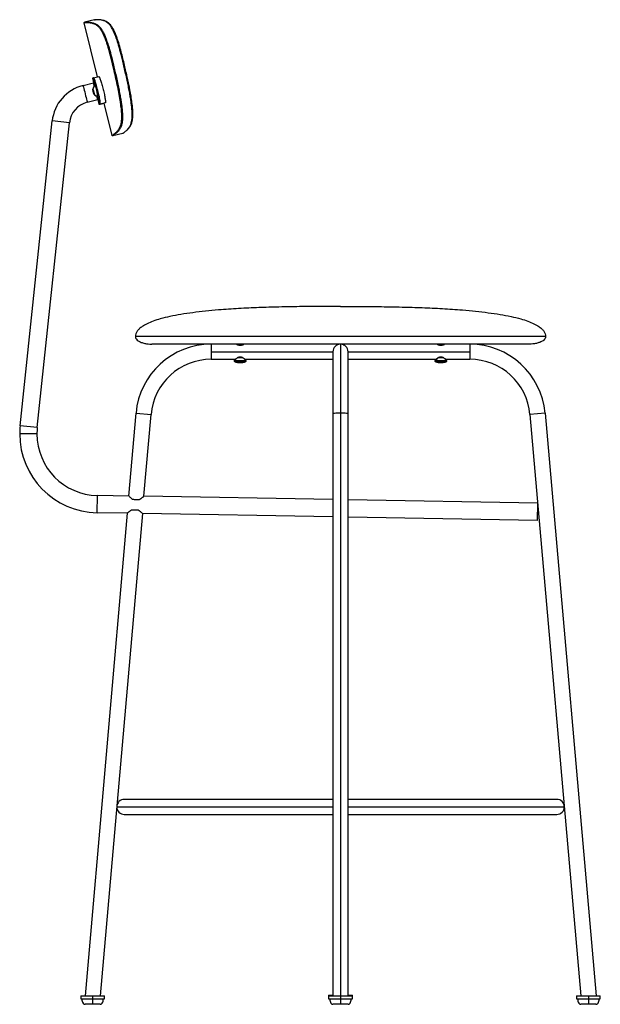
# Paper-space layout '_Front' of a CAD drawing. Header units: millimetres. Extents: x -297 to 241, y -5 to 908.
import ezdxf

# ---------------------------------------------------------------- set-up
doc = ezdxf.new("R2010")
doc.units = ezdxf.units.MM

psp = doc.layouts.new('_Front')

# ---------------------------------------------------------------- linework, layer by layer
at = {"color": 7, "linetype": 'Continuous', "lineweight": 25}
for p, q in [((-225.13, 854.86), (-237.59, 904.81)), ((-237.59, 904.81), (-237.58, 904.81)), ((-228, 907.72), (-237.22, 905.42)), ((-238.6, 846.86), (-228.89, 849.28)), ((-229.98, 853.65), (-228.89, 849.28)), ((-229.48, 853.78), (-229.91, 853.66)), ((-228.79, 853.95), (-229.48, 853.78)), ((-229.48, 853.78), (-227.69, 846.6)), ((-228.79, 853.95), (-223.96, 855.16)), ((-229.51, 843.1), (-229.28, 842.82)), ((-229.17, 841.31), (-229.51, 843.1)), ((-229.28, 842.82), (-228.7, 840.75)), ((-228.88, 841.39), (-229.17, 841.31)), ((-228.6, 839.25), (-229.17, 841.31)), ((-228.7, 840.75), (-228.36, 838.97)), ((-227.01, 846.92), (-227.38, 846.83)), ((-225.88, 843.8), (-226.25, 843.71)), ((-234.73, 831.34), (-225.02, 833.75)), ((-228.42, 839.29), (-228.6, 839.25)), ((-228.36, 838.97), (-228.6, 839.25)), ((-225.22, 836.71), (-223.43, 829.52)), ((-225.02, 833.75), (-223.93, 829.39)), ((-224.84, 836.64), (-224.47, 836.73)), ((-217.91, 830.9), (-222.74, 829.69)), ((-222.74, 829.69), (-223.43, 829.52)), ((-223.39, 829.52), (-222.74, 829.68)), ((-222.74, 829.68), (-219.08, 830.59)), ((-211.58, 800.52), (-219.08, 830.6)), ((-296.9, 531.38), (-267.19, 813.96)), ((-251.28, 812.29), (-267.19, 813.96)), ((-280.98, 529.71), (-251.28, 812.29)), ((-211.58, 800.52), (-211.58, 800.52)), ((-201.76, 802.45), (-210.98, 800.15)), ((190, 614), (-190, 614)), ((175, 607), (-175, 607)), ((-119.78, 607), (-119.78, 593)), ((-92.68, 606.43), (-92.68, 606.83)), ((-90, 606.66), (-90, 607)), ((-3, 606.83), (-3, 606.32)), ((-2.99, 606.28), (-2.97, 606.27)), ((-2.03, 606.7), (-2.03, 606.83)), ((0, 607), (0, 0)), ((3, 606.8), (3, 607)), ((3, 606.32), (3, 606.33)), ((94.3, 606.43), (94.3, 606.83)), ((96, 606.61), (96, 607)), ((119.78, 607), (119.78, 593)), ((-119.78, 600), (-7, 600)), ((-96.82, 593.56), (-98.51, 591.87)), ((-96.72, 593.63), (-98.48, 591.87)), ((-90.32, 594.38), (-95.64, 594.38)), ((-92.68, 594.38), (-92.68, 595.28)), ((-87.49, 591.87), (-89.18, 593.56)), ((-7, 600), (-7, 3)), ((7, 3), (7, 600)), ((7, 600), (119.78, 600)), ((89.18, 593.56), (87.49, 591.87)), ((90.29, 594.38), (88.03, 591.87)), ((95.68, 594.38), (90.29, 594.38)), ((94.3, 594.38), (94.3, 595.06)), ((98.51, 591.87), (96.82, 593.56)), ((-119.78, 593), (-97.51, 593)), ((-98.51, 591.87), (-87.49, 591.87)), ((-98.37, 591.06), (-87.63, 591.06)), ((-88.49, 593), (-7, 593)), ((7, 593), (88.49, 593)), ((87.49, 591.87), (98.51, 591.87)), ((87.63, 591.06), (98.37, 591.06)), ((97.51, 593), (119.78, 593)), ((-196.24, 466.25), (-189.51, 543.1)), ((-189.51, 543.1), (-175.56, 541.88)), ((-182.2, 466.01), (-175.56, 541.88)), ((189.51, 543.1), (175.56, 541.88)), ((175.56, 541.88), (222.71, 3)), ((189.51, 543.1), (236.76, 3)), ((-280.98, 529.71), (-296.9, 531.38)), ((-281.29, 523.75), (-297.29, 523.75)), ((-225.57, 450.76), (-225.29, 466.76)), ((-196.24, 466.25), (-225.29, 466.76)), ((-7, 462.95), (-182.2, 466.01)), ((182.76, 459.64), (7, 462.7)), ((182.48, 443.64), (182.76, 459.64)), ((-197.63, 450.27), (-236.76, 3)), ((-197.63, 450.27), (-225.57, 450.76)), ((-183.6, 450.03), (-222.71, 3)), ((-7, 446.95), (-183.6, 450.03)), ((182.48, 443.64), (7, 446.7)), ((-7, 185), (-200.37, 185)), ((200.37, 185), (7, 185)), ((-207.37, 178), (-7, 178)), ((7, 178), (207.37, 178)), ((-200.37, 171), (-7, 171)), ((7, 171), (200.37, 171)), ((-240.74, 3), (-240.74, 0)), ((-240.74, 3), (-218.74, 3)), ((-240.74, 0), (-218.74, 0)), ((-229.74, 3), (-229.74, 0)), ((-218.74, 0), (-218.74, 3)), ((-11, 3.35), (-11, 0)), ((-11, 3.35), (-7, 3.35)), ((-11, 3), (11, 3)), ((-11, 0), (11, 0)), ((7, 3.35), (11, 3.35)), ((11, 0), (11, 3.35)), ((218.74, 3), (218.74, 0)), ((218.74, 3), (240.74, 3)), ((218.74, 0), (240.74, 0)), ((229.74, 3), (229.74, 0)), ((240.74, 0), (240.74, 3))]:
    psp.add_line(p, q, dxfattribs=at)
at = {"color": 7, "linetype": 'Continuous', "lineweight": 25, "flags": 128}
for points in [[(-238.6, 846.86), (-238.55, 846.67), (-238.4, 846.09), (-238.17, 845.17), (-237.87, 843.94), (-237.5, 842.47), (-237.09, 840.83), (-236.66, 839.1), (-236.23, 837.37), (-235.82, 835.73), (-235.45, 834.26), (-235.15, 833.03), (-234.92, 832.1), (-234.77, 831.53), (-234.73, 831.34)], [(-228.28, 838.68), (-228.36, 839.24), (-228.52, 840.07), (-228.75, 841.05), (-229.01, 842.02), (-229.25, 842.84), (-229.45, 843.39), (-229.57, 843.58), (-229.59, 843.38)], [(-229.59, 843.38), (-229.52, 842.82), (-229.35, 841.99), (-229.13, 841.02), (-228.87, 840.04), (-228.62, 839.22), (-228.42, 838.67), (-228.3, 838.48), (-228.28, 838.68)], [(-226.25, 843.71), (-226.5, 844.59), (-226.74, 845.36), (-226.95, 845.99), (-227.14, 846.45), (-227.28, 846.74), (-227.38, 846.83), (-227.39, 846.83)], [(-224.85, 836.64), (-224.85, 836.64), (-224.8, 836.75), (-224.8, 837.04)], [(0, 543.1), (-1.56, 543.09), (-3.04, 543.04), (-4.36, 542.97), (-5.47, 542.87), (-6.31, 542.76), (-6.82, 542.63), (-7, 542.49)], [(7, 542.49), (6.82, 542.63), (6.31, 542.76), (5.47, 542.87), (4.36, 542.97), (3.04, 543.04), (1.56, 543.09), (0, 543.1)]]:
    psp.add_lwpolyline(points, dxfattribs=at)
at = {"color": 7, "linetype": 'Continuous', "lineweight": 25}
for centre, radius, start, end in [((-229.4, 809.99), 38, 104, 174), ((-224.1, 842.24), 5.65, 125.6663, 166.57374), ((-234.15, 842.56), 8.36, 8.52415, 31.40968), ((-270.92, 830.51), 46.58, 8.05954, 16.46448), ((-250.48, 835.23), 26.05, 3.30328, 19.2087), ((-229.4, 809.99), 22, 104, 174), ((-224.1, 842.24), 5.65, 221.42431, 262.33175), ((-224.23, 842.75), 5.74, 225.1254, 264.34822), ((-203.42, 771.98), 60.67, 103.82151, 104.96483), ((-119.78, 537), 70, 90, 175), ((0, 600), 7, 0, 180), ((119.78, 537), 70, 5, 90), ((-119.78, 537), 56, 90, 175), ((-98.16, 591.52), 0.5, 135, 245.11235), ((-98.12, 591.52), 0.501, 135.17309, 244.82922), ((-93, 602.63), 12.75, 245.11235, 259.20379), ((-93, 602.51), 12.63, 244.98643, 259.59991), ((-94.95, 592.4), 2.34, 256.65516, 262.00698), ((-94.96, 592.33), 2.26, 262.03981, 283.46481), ((-94.77, 594.23), 4.16, 268.50091, 277.9978), ((-93.19, 602.53), 12.47, 264.26852, 275.73148), ((-92.81, 602.53), 12.47, 269.12753, 274.61995), ((-91.23, 594.23), 4.16, 260.07847, 279.92153), ((-91.04, 592.31), 2.25, 267.9529, 278.00101), ((-91.05, 592.4), 2.34, 277.99302, 283.34484), ((-93, 602.63), 12.75, 280.79621, 294.88765), ((-87.84, 591.52), 0.5, 294.88765, 45), ((87.84, 591.52), 0.5, 135, 245.11235), ((93, 602.63), 12.75, 245.11235, 259.85057), ((88.42, 591.52), 0.526, 138.16433, 240.00966), ((93.07, 600.58), 10.71, 242.71071, 258.50286), ((90.91, 590.99), 0.929, 248.94884, 279.28234), ((91.46, 596.3), 6.23, 261.87937, 265.17493), ((91.46, 596.25), 6.19, 265.1795, 278.1372), ((92.46, 601.84), 11.78, 267.17136, 272.63854), ((93.54, 601.84), 11.78, 264.10313, 275.89687), ((94.54, 596.24), 6.18, 266.09472, 273.64271), ((95.09, 590.99), 0.929, 248.94789, 279.96573), ((93, 602.63), 12.75, 280.14943, 294.88765), ((98.16, 591.52), 0.5, 294.88765, 45), ((119.78, 537), 56, 5, 90), ((-224.29, 523.75), 73, 174, 180), ((-224.29, 523.75), 57, 174, 180), ((-224.29, 523.75), 73, 180, 269), ((-224.29, 523.75), 57, 180, 269), ((-200.37, 178), 7, 90, 270), ((200.37, 178), 7, 270, 90)]:
    psp.add_arc(centre, radius, start, end, dxfattribs=at)
for points, knots in [([(-237.59, 904.81), (-237.6, 904.88), (-237.61, 904.95), (-237.59, 905.02), (-237.59, 905.03)], [0, 0, 0, 0, 0.8753545, 1, 1, 1, 1]), ([(-237.59, 905.03), (-237.6, 904.99), (-237.61, 904.91), (-237.59, 904.85), (-237.58, 904.81)], [0, 0, 0, 0, 0.5001184, 1, 1, 1, 1]), ([(-237.59, 905.03), (-237.59, 905.05), (-237.57, 905.11), (-237.53, 905.19), (-237.47, 905.28), (-237.37, 905.36), (-237.28, 905.4), (-237.22, 905.42)], [0, 0, 0, 0, 0.130507, 0.311717, 0.492928, 0.670372, 1, 1, 1, 1]), ([(-211.58, 800.52), (-211.57, 800.53), (-211.54, 800.56), (-211.29, 800.73), (-210.93, 801), (-210.42, 801.38), (-209.83, 801.84), (-209.17, 802.38), (-208.49, 802.95), (-207.72, 803.63), (-206.88, 804.45), (-206.08, 805.37), (-205.36, 806.36), (-204.71, 807.43), (-204.09, 808.71), (-203.57, 810.2), (-203.18, 811.76), (-202.91, 813.34), (-202.72, 815.18), (-202.62, 817.28), (-202.65, 819.7), (-202.8, 822.3), (-203.06, 825.12), (-203.42, 828.12), (-204.05, 832.55), (-205.06, 838.45), (-206.48, 845.71), (-208.07, 853.11), (-209.57, 859.73), (-210.94, 865.56), (-212.13, 870.5), (-213.37, 875.42), (-214.54, 879.75), (-215.64, 883.48), (-216.64, 886.6), (-217.86, 890.07), (-219.06, 893.03), (-220.2, 895.39), (-221.03, 896.94), (-221.85, 898.3), (-222.63, 899.45), (-223.42, 900.44), (-224.51, 901.6), (-225.79, 902.61), (-227.22, 903.44), (-228.52, 903.98), (-229.74, 904.36), (-231.1, 904.68), (-232.51, 904.86), (-233.87, 904.94), (-235.03, 904.97), (-235.95, 904.95), (-236.69, 904.91), (-237.19, 904.86), (-237.52, 904.82), (-237.56, 904.82), (-237.59, 904.81)], [0, 0, 0, 0, 0.029679, 0.058448, 0.086308, 0.11326, 0.141185, 0.163471, 0.184843, 0.207122, 0.229887, 0.250869, 0.267255, 0.2822, 0.297921, 0.313607, 0.324295, 0.334606, 0.345017, 0.355571, 0.365797, 0.376427, 0.386203, 0.39666, 0.407874, 0.431066, 0.454405, 0.477886, 0.501884, 0.517554, 0.533629, 0.549105, 0.564616, 0.575343, 0.585632, 0.595943, 0.6116, 0.619293, 0.627253, 0.634601, 0.642217, 0.650171, 0.658522, 0.677015, 0.69501, 0.713662, 0.732495, 0.751631, 0.782666, 0.813718, 0.843612, 0.875839, 0.905409, 0.937899, 0.966771, 1, 1, 1, 1]), ([(-237.22, 905.42), (-237.2, 905.42), (-237.17, 905.43), (-236.91, 905.46), (-236.55, 905.49), (-236.11, 905.53), (-235.6, 905.55), (-235.03, 905.56), (-234.34, 905.57), (-233.51, 905.54), (-232.55, 905.49), (-231.6, 905.4), (-230.51, 905.23), (-229.27, 904.94), (-227.86, 904.47), (-226.5, 903.87), (-225.22, 903.06), (-224, 902.08), (-222.91, 900.91), (-221.94, 899.63), (-220.79, 897.87), (-219.35, 895.19), (-217.91, 891.89), (-216.81, 888.95), (-215.92, 886.38), (-214.99, 883.45), (-214, 880.09), (-212.99, 876.36), (-211.87, 872), (-210.65, 866.97), (-209.33, 861.42), (-207.99, 855.54), (-206.71, 849.71), (-205.53, 844.05), (-204.54, 838.9), (-203.71, 834.21), (-203.06, 830), (-202.48, 825.66), (-202.08, 821.29), (-201.95, 817.1), (-202.17, 813.65), (-202.58, 811.21), (-203.07, 809.5), (-203.54, 808.22), (-204.1, 807.08), (-204.73, 806.04), (-205.43, 805.06), (-206.2, 804.17), (-207.04, 803.34), (-207.9, 802.57), (-208.73, 801.87), (-209.49, 801.27), (-210.12, 800.78), (-210.6, 800.43), (-210.92, 800.2), (-210.96, 800.17), (-210.98, 800.15)], [0, 0, 0, 0, 0.030279, 0.056961, 0.080696, 0.102888, 0.123587, 0.14309, 0.161742, 0.186003, 0.208107, 0.227461, 0.244771, 0.268935, 0.290539, 0.308867, 0.324763, 0.338813, 0.350825, 0.359416, 0.367621, 0.383706, 0.398947, 0.407028, 0.415429, 0.425426, 0.436285, 0.448106, 0.461347, 0.477828, 0.49603, 0.514141, 0.533764, 0.551477, 0.568263, 0.583231, 0.597044, 0.61004, 0.62767, 0.644443, 0.661759, 0.680487, 0.69229, 0.704645, 0.718082, 0.733294, 0.750193, 0.769054, 0.790469, 0.815149, 0.842464, 0.871533, 0.901857, 0.933376, 0.966089, 1, 1, 1, 1]), ([(-201.76, 802.45), (-201.74, 802.47), (-201.7, 802.5), (-201.39, 802.73), (-200.92, 803.08), (-200.3, 803.56), (-199.56, 804.16), (-198.75, 804.86), (-197.87, 805.65), (-196.98, 806.56), (-196.11, 807.62), (-195.34, 808.78), (-194.67, 810.06), (-194.11, 811.5), (-193.59, 813.36), (-193.17, 815.9), (-192.97, 819.34), (-193.12, 823.53), (-193.54, 827.89), (-194.12, 832.23), (-194.78, 836.44), (-195.61, 841.13), (-196.61, 846.27), (-197.79, 851.94), (-199.08, 857.76), (-200.42, 863.64), (-201.74, 869.19), (-202.96, 874.22), (-204.07, 878.58), (-205.09, 882.31), (-206.07, 885.67), (-207, 888.61), (-207.88, 891.17), (-208.98, 894.11), (-210.4, 897.41), (-211.84, 900.1), (-212.98, 901.87), (-213.93, 903.15), (-215.01, 904.32), (-216.21, 905.3), (-217.47, 906.12), (-218.8, 906.73), (-220.19, 907.21), (-221.42, 907.5), (-222.5, 907.68), (-223.46, 907.77), (-224.41, 907.83), (-225.33, 907.85), (-226.06, 907.85), (-226.63, 907.83), (-227.06, 907.81), (-227.44, 907.78), (-227.74, 907.75), (-227.96, 907.72), (-227.99, 907.72), (-228, 907.72)], [0, 0, 0, 0, 0.033737, 0.066282, 0.097639, 0.127808, 0.156729, 0.183906, 0.208461, 0.233066, 0.2543, 0.273177, 0.289582, 0.304169, 0.317956, 0.33666, 0.354001, 0.370861, 0.388643, 0.401778, 0.415757, 0.430918, 0.447931, 0.465889, 0.485789, 0.504158, 0.522621, 0.539339, 0.552769, 0.564758, 0.575768, 0.585897, 0.5944, 0.60257, 0.617935, 0.634086, 0.642299, 0.650885, 0.662869, 0.676868, 0.692696, 0.710939, 0.732439, 0.756482, 0.77403, 0.793712, 0.816225, 0.840906, 0.86724, 0.885447, 0.904835, 0.92547, 0.947507, 0.97225, 1, 1, 1, 1]), ([(-228, 907.72), (-227.88, 907.73), (-227.69, 907.76), (-227.43, 907.7), (-227.32, 907.64), (-227.26, 907.61)], [0, 0, 0, 0, 0.4888947, 0.7520754, 1, 1, 1, 1]), ([(-201.07, 802.91), (-201.07, 802.9), (-201.07, 802.89), (-201.03, 802.92), (-200.84, 803.06), (-200.38, 803.41), (-199.43, 804.15), (-198.12, 805.26), (-196.85, 806.45), (-195.62, 807.87), (-194.57, 809.52), (-193.75, 811.19), (-193.09, 813.25), (-192.63, 815.67), (-192.38, 818.37), (-192.35, 821.64), (-192.61, 825.86), (-193.21, 831), (-194.11, 836.87), (-195.39, 843.9), (-197.06, 852.03), (-198.89, 860.2), (-200.56, 867.35), (-202.03, 873.45), (-203.45, 879.05), (-204.85, 884.1), (-206.22, 888.56), (-207.71, 892.81), (-209.3, 896.64), (-210.93, 899.81), (-212.5, 902.24), (-213.97, 903.94), (-215.45, 905.19), (-216.94, 906.12), (-218.39, 906.75), (-220.25, 907.37), (-222.28, 907.73), (-224.25, 907.84), (-225.58, 907.86), (-226.44, 907.83), (-226.87, 907.8), (-227.11, 907.78), (-227.22, 907.76), (-227.3, 907.73), (-227.31, 907.7), (-227.31, 907.69)], [0, 0, 0, 0, 0.004679, 0.014934, 0.02347, 0.05818, 0.121198, 0.158729, 0.196228, 0.233682, 0.254935, 0.276248, 0.297612, 0.313567, 0.329643, 0.345641, 0.361689, 0.382952, 0.40424, 0.425474, 0.457348, 0.489268, 0.510497, 0.531688, 0.552876, 0.568874, 0.584893, 0.600918, 0.617005, 0.633038, 0.649102, 0.665159, 0.681174, 0.702501, 0.7238, 0.745082, 0.792817, 0.840578, 0.88832, 0.919834, 0.949218, 0.958369, 0.970902, 0.987057, 1, 1, 1, 1]), ([(-228.07, 846.15), (-228.15, 846.44), (-228.31, 847.07), (-228.5, 847.78), (-228.64, 848.33), (-228.77, 848.81), (-228.87, 849.2), (-228.89, 849.25), (-228.89, 849.28)], [0, 0, 0, 0, 0.153744, 0.324572, 0.465439, 0.576315, 0.793957, 1, 1, 1, 1]), ([(-222.74, 829.69), (-222.69, 829.75), (-222.6, 829.87), (-222.61, 830.64), (-222.71, 831.8), (-222.93, 833.36), (-223.26, 835.24), (-223.68, 837.37), (-224.18, 839.68), (-224.75, 842.07), (-225.37, 844.45), (-226.01, 846.72), (-226.64, 848.81), (-227.23, 850.62), (-227.77, 852.1), (-228.22, 853.18), (-228.58, 853.86), (-228.72, 853.92), (-228.79, 853.95)], [0, 0, 0, 0, 0.062412, 0.124998, 0.187262, 0.249886, 0.312192, 0.374719, 0.43723, 0.5, 0.562412, 0.624998, 0.687262, 0.749887, 0.812192, 0.874719, 0.937229, 1, 1, 1, 1]), ([(-223.96, 855.16), (-223.89, 855.13), (-223.75, 855.06), (-223.4, 854.39), (-222.95, 853.31), (-222.41, 851.84), (-221.81, 850.02), (-221.18, 847.94), (-220.54, 845.66), (-219.93, 843.29), (-219.35, 840.9), (-218.85, 838.59), (-218.43, 836.45), (-218.1, 834.57), (-217.88, 833.01), (-217.78, 831.85), (-217.77, 831.08), (-217.86, 830.96), (-217.91, 830.9)], [0, 0, 0, 0, 0.062412, 0.124998, 0.187262, 0.249886, 0.312192, 0.374719, 0.43723, 0.5, 0.562412, 0.624998, 0.687262, 0.749887, 0.812192, 0.874719, 0.937229, 1, 1, 1, 1]), ([(-225.02, 833.75), (-225.02, 833.77), (-225.03, 833.79), (-225.08, 833.99), (-225.16, 834.35), (-225.31, 834.98), (-225.51, 835.85), (-225.7, 836.62), (-225.77, 836.93)], [0, 0, 0, 0, 0.134711, 0.274497, 0.419357, 0.595702, 0.838265, 1, 1, 1, 1]), ([(-223.43, 829.52), (-223.71, 829.45), (-224.19, 829.32), (-223.63, 829.46), (-223.39, 829.52)], [0, 0, 0, 0, 0.559749, 1, 1, 1, 1]), ([(-211.58, 800.52), (-211.57, 800.48), (-211.55, 800.4), (-211.49, 800.33), (-211.46, 800.3)], [0, 0, 0, 0, 0.499853, 1, 1, 1, 1]), ([(-211.46, 800.3), (-211.48, 800.32), (-211.53, 800.38), (-211.56, 800.46), (-211.58, 800.52)], [0, 0, 0, 0, 0.249847, 1, 1, 1, 1]), ([(-210.98, 800.15), (-211.04, 800.15), (-211.14, 800.13), (-211.26, 800.16), (-211.36, 800.21), (-211.42, 800.26), (-211.45, 800.29), (-211.46, 800.3)], [0, 0, 0, 0, 0.351734, 0.541079, 0.734442, 0.927805, 1, 1, 1, 1]), ([(-201.14, 802.92), (-201.14, 802.91), (-201.17, 802.85), (-201.26, 802.74), (-201.46, 802.56), (-201.64, 802.5), (-201.76, 802.45)], [0, 0, 0, 0, 0.010591, 0.271081, 0.526158, 1, 1, 1, 1]), ([(0, 642), (-2.44, 642), (-7.67, 642), (-16.01, 641.99), (-25.29, 641.96), (-35.38, 641.87), (-46.11, 641.72), (-59.61, 641.45), (-75.78, 640.95), (-94.37, 640.07), (-110.9, 638.94), (-125.07, 637.64), (-136.72, 636.28), (-147.66, 634.68), (-157.72, 632.8), (-166.31, 630.73), (-173.41, 628.51), (-179.05, 626.22), (-183.35, 623.84), (-186.42, 621.46), (-188.43, 619.17), (-189.76, 616.66), (-189.92, 614.88), (-190, 614)], [0, 0, 0, 0, 0.03694, 0.079368, 0.126555, 0.177775, 0.232301, 0.28941, 0.38263, 0.477651, 0.571701, 0.633868, 0.69346, 0.749647, 0.801627, 0.848656, 0.883591, 0.914346, 0.940799, 0.957925, 0.973031, 0.986723, 1, 1, 1, 1]), ([(0, 642), (2.44, 642), (7.67, 642), (16.01, 641.99), (25.29, 641.96), (35.38, 641.87), (46.11, 641.72), (59.61, 641.45), (75.78, 640.95), (94.37, 640.07), (110.9, 638.94), (125.07, 637.64), (136.72, 636.28), (147.66, 634.68), (157.72, 632.8), (166.31, 630.73), (173.41, 628.51), (179.05, 626.22), (183.35, 623.84), (186.42, 621.46), (188.43, 619.17), (189.76, 616.66), (189.92, 614.88), (190, 614)], [0, 0, 0, 0, 0.03694, 0.079368, 0.126555, 0.177775, 0.232301, 0.28941, 0.38263, 0.477651, 0.571701, 0.633868, 0.69346, 0.749647, 0.801627, 0.848656, 0.883591, 0.914346, 0.940799, 0.957925, 0.973031, 0.986723, 1, 1, 1, 1]), ([(-190, 614), (-189.91, 613.42), (-189.74, 612.23), (-188.46, 610.76), (-186.75, 609.58), (-184.38, 608.52), (-181.47, 607.69), (-178.22, 607.12), (-176.05, 607.04), (-175, 607)], [0, 0, 0, 0, 0.096731, 0.19903, 0.315386, 0.44571, 0.633539, 0.823894, 1, 1, 1, 1]), ([(190, 614), (189.91, 613.42), (189.74, 612.23), (188.46, 610.76), (186.75, 609.58), (184.38, 608.52), (181.47, 607.69), (178.22, 607.12), (176.05, 607.04), (175, 607)], [0, 0, 0, 0, 0.096731, 0.19903, 0.315386, 0.44571, 0.633539, 0.823894, 1, 1, 1, 1]), ([(-96.43, 606.97), (-96.46, 606.98), (-96.53, 607.01), (-96.45, 606.98), (-96.18, 606.84), (-95.71, 606.63), (-95.04, 606.39), (-94.45, 606.22), (-93.7, 606.09), (-93.23, 606.07), (-93, 606.06)], [0, 0, 0, 0, 0.1101333, 0.2215776, 0.3327198, 0.5548222, 0.6250223, 0.7773057, 0.8879109, 1, 1, 1, 1]), ([(-92.68, 606.83), (-93.08, 606.81), (-93.87, 606.77), (-94.94, 606.7), (-95.67, 606.64), (-96.02, 606.6), (-95.98, 606.58), (-95.98, 606.58)], [0, 0, 0, 0, 0.246842, 0.493684, 0.740526, 0.987368, 1, 1, 1, 1]), ([(-95.49, 606.88), (-95.57, 606.83), (-95.68, 606.76), (-95.78, 606.7), (-95.8, 606.69)], [0, 0, 0, 0, 0.79106, 1, 1, 1, 1]), ([(-95.47, 606.88), (-95.49, 606.87), (-95.52, 606.86), (-95.49, 606.85), (-95.48, 606.85)], [0, 0, 0, 0, 0.844407, 1, 1, 1, 1]), ([(-92.68, 606.43), (-93.08, 606.41), (-93.82, 606.37), (-94.44, 606.33), (-94.72, 606.31)], [0, 0, 0, 0, 0.542307, 1, 1, 1, 1]), ([(-91.72, 606.2), (-91.88, 606.19), (-92.23, 606.16), (-92.82, 606.12), (-93.23, 606.1), (-93.42, 606.09)], [0, 0, 0, 0, 0.304265, 0.680741, 1, 1, 1, 1]), ([(-93, 606.06), (-92.77, 606.07), (-92.3, 606.09), (-91.64, 606.2), (-91.16, 606.33), (-90.8, 606.45), (-90.29, 606.63), (-89.81, 606.85), (-89.56, 606.97), (-89.48, 607.01), (-89.5, 607), (-89.5, 607)], [0, 0, 0, 0, 0.124952, 0.250399, 0.375465, 0.421642, 0.500911, 0.749701, 0.875063, 0.999588, 1, 1, 1, 1]), ([(-90.45, 606.58), (-90.52, 606.57), (-90.75, 606.54), (-91.54, 606.49), (-92.3, 606.45), (-92.68, 606.43)], [0, 0, 0, 0, 0.165052, 0.582526, 1, 1, 1, 1]), ([(-90.51, 606.35), (-90.43, 606.4), (-90.26, 606.5), (-90.09, 606.6), (-90.01, 606.65)], [0, 0, 0, 0, 0.499862, 1, 1, 1, 1]), ([(-2.03, 606.83), (-2.28, 606.81), (-2.78, 606.77), (-3.06, 606.72), (-2.99, 606.7), (-2.98, 606.7)], [0, 0, 0, 0, 0.474288, 0.948576, 1, 1, 1, 1]), ([(-2.49, 607.01), (-2.57, 606.96), (-2.74, 606.86), (-2.9, 606.76), (-2.99, 606.71)], [0, 0, 0, 0, 0.4998591, 1, 1, 1, 1]), ([(2.98, 606.8), (2.95, 606.78), (2.89, 606.74), (2.42, 606.69), (1.97, 606.66), (1.85, 606.66)], [0, 0, 0, 0, 0.3916168, 0.8308576, 1, 1, 1, 1]), ([(2.49, 606.48), (2.57, 606.53), (2.74, 606.63), (2.91, 606.73), (2.99, 606.78)], [0, 0, 0, 0, 0.499839, 1, 1, 1, 1]), ([(89.57, 606.97), (89.54, 606.98), (89.47, 607.01), (89.55, 606.98), (89.82, 606.84), (90.29, 606.63), (90.96, 606.39), (91.55, 606.22), (92.3, 606.09), (92.77, 606.07), (93, 606.06)], [0, 0, 0, 0, 0.1101333, 0.2215776, 0.3327198, 0.5548222, 0.6250223, 0.7773057, 0.8879109, 1, 1, 1, 1]), ([(90.17, 607), (90.2, 606.98), (90.31, 606.92), (90.41, 606.85), (90.49, 606.81)], [0, 0, 0, 0, 0.306034, 1, 1, 1, 1]), ([(90.52, 606.83), (90.43, 606.78), (90.34, 606.72), (90.25, 606.67), (90.25, 606.67)], [0, 0, 0, 0, 0.93951, 1, 1, 1, 1]), ([(94.3, 606.83), (93.92, 606.81), (93.17, 606.77), (91.98, 606.7), (90.98, 606.65), (90.6, 606.61), (90.42, 606.59)], [0, 0, 0, 0, 0.262071, 0.524142, 0.786213, 1, 1, 1, 1]), ([(94.3, 606.43), (93.92, 606.41), (93.18, 606.37), (92.13, 606.31), (91.62, 606.28), (91.44, 606.27)], [0, 0, 0, 0, 0.390378, 0.780755, 1, 1, 1, 1]), ([(93.44, 606.09), (93.4, 606.08), (93.25, 606.07), (93.1, 606.06), (92.98, 606.06)], [0, 0, 0, 0, 0.262104, 1, 1, 1, 1]), ([(93, 606.06), (93.23, 606.07), (93.7, 606.09), (94.36, 606.2), (94.84, 606.33), (95.2, 606.45), (95.71, 606.63), (96.19, 606.85), (96.44, 606.97), (96.52, 607.01), (96.5, 607), (96.5, 607)], [0, 0, 0, 0, 0.124952, 0.250399, 0.375465, 0.421642, 0.500911, 0.749701, 0.875063, 0.999588, 1, 1, 1, 1]), ([(95.35, 606.5), (95.32, 606.5), (95.09, 606.48), (94.66, 606.45), (94.3, 606.43)], [0, 0, 0, 0, 0.1687, 1, 1, 1, 1]), ([(-97.51, 593), (-97.5, 593.02), (-97.46, 593.05), (-97.09, 593.36), (-96.27, 594.02), (-95.09, 594.78), (-93.94, 595.24), (-93.31, 595.29), (-93, 595.32)], [0, 0, 0, 0, 0.130347, 0.264052, 0.520112, 0.765235, 0.884032, 1, 1, 1, 1]), ([(-93, 595.32), (-92.7, 595.29), (-92.07, 595.25), (-90.93, 594.79), (-89.74, 594.03), (-88.91, 593.36), (-88.56, 593.07), (-88.46, 592.97), (-88.49, 593), (-88.49, 593)], [0, 0, 0, 0, 0.111287, 0.233983, 0.478854, 0.7336, 0.86713, 0.998352, 1, 1, 1, 1]), ([(88.49, 593), (88.5, 593.02), (88.54, 593.05), (88.91, 593.36), (89.73, 594.02), (90.91, 594.78), (92.06, 595.24), (92.69, 595.29), (93, 595.32)], [0, 0, 0, 0, 0.130347, 0.264052, 0.520112, 0.765235, 0.884032, 1, 1, 1, 1]), ([(93, 595.32), (93.3, 595.29), (93.93, 595.25), (95.07, 594.79), (96.26, 594.03), (97.09, 593.36), (97.44, 593.07), (97.54, 592.97), (97.51, 593), (97.51, 593)], [0, 0, 0, 0, 0.111287, 0.233983, 0.478854, 0.7336, 0.86713, 0.998352, 1, 1, 1, 1]), ([(-195.96, 465.99), (-195.73, 465.77), (-195.28, 465.34), (-194.42, 464.57), (-193.77, 464.04), (-193.32, 463.67), (-192.9, 463.37), (-192.65, 463.19)], [0, 0, 0, 0, 0.332961, 0.666075, 0.726561, 0.832286, 1, 1, 1, 1]), ([(-186.31, 463.08), (-186.24, 463.12), (-186.07, 463.22), (-185.8, 463.39), (-185.45, 463.61), (-185.09, 463.85), (-184.58, 464.2), (-184.03, 464.6), (-183.41, 465.06), (-182.91, 465.45), (-182.59, 465.7), (-182.42, 465.84), (-182.32, 465.91), (-182.25, 465.97), (-182.21, 466), (-182.21, 466), (-182.2, 466.01)], [0, 0, 0, 0, 0.032816, 0.074471, 0.124964, 0.19749, 0.248896, 0.383444, 0.498783, 0.629199, 0.749276, 0.800843, 0.851554, 0.901551, 0.950982, 1, 1, 1, 1]), ([(-192.65, 463.19), (-192.18, 463.18), (-191.67, 463.17), (-190.6, 463.15), (-190.04, 463.14), (-188.92, 463.12), (-188.36, 463.11), (-187.29, 463.1), (-186.78, 463.09), (-186.31, 463.08)], [0, 0, 0, 0, 0.25, 0.25, 0.5, 0.5, 0.75, 0.75, 1, 1, 1, 1]), ([(-193.52, 453.2), (-193.6, 453.16), (-193.77, 453.06), (-194.04, 452.89), (-194.39, 452.67), (-194.75, 452.43), (-195.25, 452.08), (-195.81, 451.68), (-196.42, 451.22), (-196.92, 450.83), (-197.24, 450.58), (-197.42, 450.44), (-197.52, 450.37), (-197.58, 450.31), (-197.63, 450.28), (-197.63, 450.28), (-197.63, 450.27)], [0, 0, 0, 0, 0.032816, 0.074471, 0.124964, 0.19749, 0.248896, 0.383444, 0.498783, 0.629199, 0.749276, 0.800843, 0.851554, 0.901551, 0.950982, 1, 1, 1, 1]), ([(-187.19, 453.09), (-187.66, 453.1), (-188.17, 453.11), (-189.24, 453.13), (-189.8, 453.14), (-190.91, 453.16), (-191.47, 453.17), (-192.54, 453.19), (-193.05, 453.19), (-193.52, 453.2)], [0, 0, 0, 0, 0.25, 0.25, 0.5, 0.5, 0.75, 0.75, 1, 1, 1, 1]), ([(-183.88, 450.29), (-184.11, 450.51), (-184.56, 450.94), (-185.41, 451.71), (-186.06, 452.25), (-186.52, 452.61), (-186.93, 452.91), (-187.19, 453.09)], [0, 0, 0, 0, 0.332961, 0.666075, 0.726561, 0.832286, 1, 1, 1, 1]), ([(-239.74, 0), (-239.68, -0.74), (-239.58, -2.1), (-238.9, -3.61), (-238.18, -4.42), (-237.67, -4.77), (-237.19, -4.97), (-236.88, -4.99), (-236.74, -5)], [0, 0, 0, 0, 0.346618, 0.642297, 0.758195, 0.853647, 0.932805, 1, 1, 1, 1]), ([(-239.74, 0), (-239.7, 0), (-239.63, 0), (-239.03, 0), (-238.11, 0), (-236.85, 0), (-235.33, 0), (-233.59, 0), (-231.7, 0), (-230.39, 0), (-229.74, 0)], [0, 0, 0, 0, 0.124944, 0.25, 0.374944, 0.499999, 0.624944, 0.749999, 0.874972, 1, 1, 1, 1]), ([(-229.74, 0), (-229.74, -0.62), (-229.74, -1.85), (-229.74, -3.27), (-229.74, -4.18), (-229.74, -4.65), (-229.74, -4.95), (-229.74, -4.98), (-229.74, -5)], [0, 0, 0, 0, 0.291125, 0.577452, 0.704337, 0.815905, 0.913214, 1, 1, 1, 1]), ([(-229.74, 0), (-229.08, 0), (-227.77, 0), (-225.89, 0), (-224.14, 0), (-222.62, 0), (-221.37, 0), (-220.45, 0), (-219.85, 0), (-219.77, 0), (-219.74, 0)], [0, 0, 0, 0, 0.124972, 0.249999, 0.374944, 0.499999, 0.624944, 0.75, 0.874944, 1, 1, 1, 1]), ([(-222.74, -5), (-222.59, -4.99), (-222.28, -4.97), (-221.8, -4.77), (-221.29, -4.42), (-220.58, -3.61), (-219.89, -2.1), (-219.79, -0.74), (-219.74, 0)], [0, 0, 0, 0, 0.067195, 0.146353, 0.241805, 0.357703, 0.653382, 1, 1, 1, 1]), ([(-10, 0), (-9.95, -0.74), (-9.85, -2.1), (-9.16, -3.61), (-8.44, -4.42), (-7.94, -4.77), (-7.45, -4.97), (-7.14, -4.99), (-7, -5)], [0, 0, 0, 0, 0.346618, 0.642297, 0.758195, 0.853647, 0.932805, 1, 1, 1, 1]), ([(-10, 0), (-9.96, 0), (-9.89, 0), (-9.29, 0), (-8.37, 0), (-7.12, 0), (-5.59, 0), (-3.85, 0), (-1.96, 0), (-0.65, 0), (0, 0)], [0, 0, 0, 0, 0.124944, 0.25, 0.374944, 0.499999, 0.624944, 0.749999, 0.874972, 1, 1, 1, 1]), ([(0, 0), (0, -0.62), (0, -1.85), (0, -3.27), (0, -4.18), (0, -4.65), (0, -4.95), (0, -4.98), (0, -5)], [0, 0, 0, 0, 0.291125, 0.577452, 0.704337, 0.815905, 0.913214, 1, 1, 1, 1]), ([(0, 0), (0.65, 0), (1.96, 0), (3.85, 0), (5.59, 0), (7.11, 0), (8.37, 0), (9.29, 0), (9.89, 0), (9.96, 0), (10, 0)], [0, 0, 0, 0, 0.124972, 0.249999, 0.374944, 0.499999, 0.624944, 0.75, 0.874944, 1, 1, 1, 1]), ([(7, -5), (7.14, -4.99), (7.45, -4.97), (7.94, -4.77), (8.44, -4.42), (9.16, -3.61), (9.85, -2.1), (9.95, -0.74), (10, 0)], [0, 0, 0, 0, 0.067195, 0.146353, 0.241805, 0.357703, 0.653382, 1, 1, 1, 1]), ([(219.74, 0), (219.79, -0.74), (219.89, -2.1), (220.58, -3.61), (221.29, -4.42), (221.8, -4.77), (222.28, -4.97), (222.59, -4.99), (222.74, -5)], [0, 0, 0, 0, 0.346618, 0.642297, 0.758195, 0.853647, 0.932805, 1, 1, 1, 1]), ([(219.74, 0), (219.77, 0), (219.85, 0), (220.45, 0), (221.36, 0), (222.62, 0), (224.14, 0), (225.89, 0), (227.77, 0), (229.08, 0), (229.74, 0)], [0, 0, 0, 0, 0.124944, 0.25, 0.374944, 0.499999, 0.624944, 0.749999, 0.874972, 1, 1, 1, 1]), ([(229.74, 0), (229.74, -0.62), (229.74, -1.85), (229.74, -3.27), (229.74, -4.18), (229.74, -4.65), (229.74, -4.95), (229.74, -4.98), (229.74, -5)], [0, 0, 0, 0, 0.291125, 0.577452, 0.704337, 0.815905, 0.913214, 1, 1, 1, 1]), ([(229.74, 0), (230.39, 0), (231.7, 0), (233.59, 0), (235.33, 0), (236.85, 0), (238.11, 0), (239.03, 0), (239.63, 0), (239.7, 0), (239.74, 0)], [0, 0, 0, 0, 0.124972, 0.249999, 0.374944, 0.499999, 0.624944, 0.75, 0.874944, 1, 1, 1, 1]), ([(236.74, -5), (236.88, -4.99), (237.19, -4.97), (237.67, -4.77), (238.18, -4.42), (238.9, -3.61), (239.58, -2.1), (239.68, -0.74), (239.74, 0)], [0, 0, 0, 0, 0.067195, 0.146353, 0.241805, 0.357703, 0.653382, 1, 1, 1, 1])]:
    psp.add_open_spline(points, degree=3, knots=knots, dxfattribs=at)
for points in [[(-229.74, -5), (-230.65, -5), (-232.48, -5), (-234.81, -5), (-236.41, -5), (-236.63, -5), (-236.74, -5)], [(-222.74, -5), (-222.85, -5), (-223.06, -5), (-224.67, -5), (-226.99, -5), (-228.82, -5), (-229.74, -5)], [(0, -5), (-0.92, -5), (-2.75, -5), (-5.07, -5), (-6.67, -5), (-6.89, -5), (-7, -5)], [(7, -5), (6.89, -5), (6.67, -5), (5.07, -5), (2.75, -5), (0.92, -5), (0, -5)], [(229.74, -5), (228.82, -5), (226.99, -5), (224.67, -5), (223.06, -5), (222.85, -5), (222.74, -5)], [(236.74, -5), (236.63, -5), (236.41, -5), (234.81, -5), (232.48, -5), (230.65, -5), (229.74, -5)]]:
    psp.add_open_spline(points, degree=3, dxfattribs=at)

doc.saveas('drawing.dxf')
